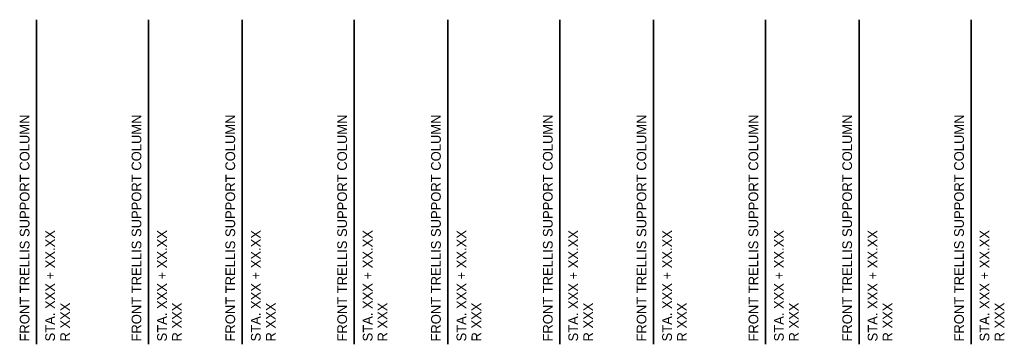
# Model space of a CAD drawing. Header units: feet. Extents: x 152337 to 152472, y 59336 to 59380.
import ezdxf

# ---------------------------------------------------------------- set-up
doc = ezdxf.new("R2010")
doc.units = ezdxf.units.FT
doc.header["$LTSCALE"] = 0.1
doc.header["$MEASUREMENT"] = 0
doc.layers.add('SH_Text', color=30, linetype='Continuous', lineweight=35)
doc.styles.add('Style-font30', font='font30.shx')

msp = doc.modelspace()

# ---------------------------------------------------------------- linework, layer by layer
at = {"layer": 'SH_Text', "linetype": 'Continuous'}
for points in [[(152339.59, 59380.3), (152339.59, 59336.05)], [(152354.84, 59380.3), (152354.84, 59336.05)], [(152367.63, 59380.3), (152367.63, 59336.05)], [(152382.88, 59380.3), (152382.88, 59336.05)], [(152395.66, 59380.3), (152395.66, 59336.05)], [(152410.91, 59380.3), (152410.91, 59336.05)], [(152423.7, 59380.3), (152423.7, 59336.05)], [(152438.95, 59380.3), (152438.95, 59336.05)], [(152451.74, 59380.3), (152451.74, 59336.05)], [(152466.99, 59380.3), (152466.99, 59336.05)]]:
    msp.add_lwpolyline(points, dxfattribs=at)

# ---------------------------------------------------------------- texts
at = {"layer": 'SH_Text', "linetype": 'Continuous', "char_height": 1.3222, "attachment_point": 4, "rotation": 90, "line_spacing_factor": 1.2, "style": 'Style-font30'}
for s, insert in [('{\\Ffont31|c0;FRONT TRELLIS SUPPORT COLUMN}', (152337.96, 59336.43)), ('{\\Ffont31|c0;FRONT TRELLIS SUPPORT COLUMN}', (152353.21, 59336.43)), ('{\\Ffont31|c0;FRONT TRELLIS SUPPORT COLUMN}', (152366, 59336.43)), ('{\\Ffont31|c0;FRONT TRELLIS SUPPORT COLUMN}', (152381.25, 59336.43)), ('{\\Ffont31|c0;FRONT TRELLIS SUPPORT COLUMN}', (152394.04, 59336.43)), ('{\\Ffont31|c0;FRONT TRELLIS SUPPORT COLUMN}', (152409.29, 59336.43)), ('{\\Ffont31|c0;FRONT TRELLIS SUPPORT COLUMN}', (152422.07, 59336.43)), ('{\\Ffont31|c0;FRONT TRELLIS SUPPORT COLUMN}', (152437.32, 59336.43)), ('{\\Ffont31|c0;FRONT TRELLIS SUPPORT COLUMN}', (152450.11, 59336.43)), ('{\\Ffont31|c0;FRONT TRELLIS SUPPORT COLUMN}', (152465.36, 59336.43)), ('{\\Ffont31|c0;STA. XXX + XX.XX }', (152341.44, 59336.44)), ('{\\Ffont31|c0;STA. XXX + XX.XX }', (152356.69, 59336.44)), ('{\\Ffont31|c0;STA. XXX + XX.XX }', (152369.48, 59336.44)), ('{\\Ffont31|c0;STA. XXX + XX.XX }', (152384.73, 59336.44)), ('{\\Ffont31|c0;STA. XXX + XX.XX }', (152397.51, 59336.44)), ('{\\Ffont31|c0;STA. XXX + XX.XX }', (152412.76, 59336.44)), ('{\\Ffont31|c0;STA. XXX + XX.XX }', (152425.55, 59336.44)), ('{\\Ffont31|c0;STA. XXX + XX.XX }', (152440.8, 59336.44)), ('{\\Ffont31|c0;STA. XXX + XX.XX }', (152453.58, 59336.44)), ('{\\Ffont31|c0;STA. XXX + XX.XX }', (152468.83, 59336.44)), ('{\\Ffont31|c0;R XXX}', (152343.47, 59336.43)), ('{\\Ffont31|c0;R XXX}', (152358.72, 59336.43)), ('{\\Ffont31|c0;R XXX}', (152371.5, 59336.43)), ('{\\Ffont31|c0;R XXX}', (152386.75, 59336.43)), ('{\\Ffont31|c0;R XXX}', (152399.54, 59336.43)), ('{\\Ffont31|c0;R XXX}', (152414.79, 59336.43)), ('{\\Ffont31|c0;R XXX}', (152427.57, 59336.43)), ('{\\Ffont31|c0;R XXX}', (152442.82, 59336.43)), ('{\\Ffont31|c0;R XXX}', (152455.61, 59336.43)), ('{\\Ffont31|c0;R XXX}', (152470.86, 59336.43))]:
    msp.add_mtext(s, dxfattribs=dict(at, insert=insert))

doc.saveas('drawing.dxf')
